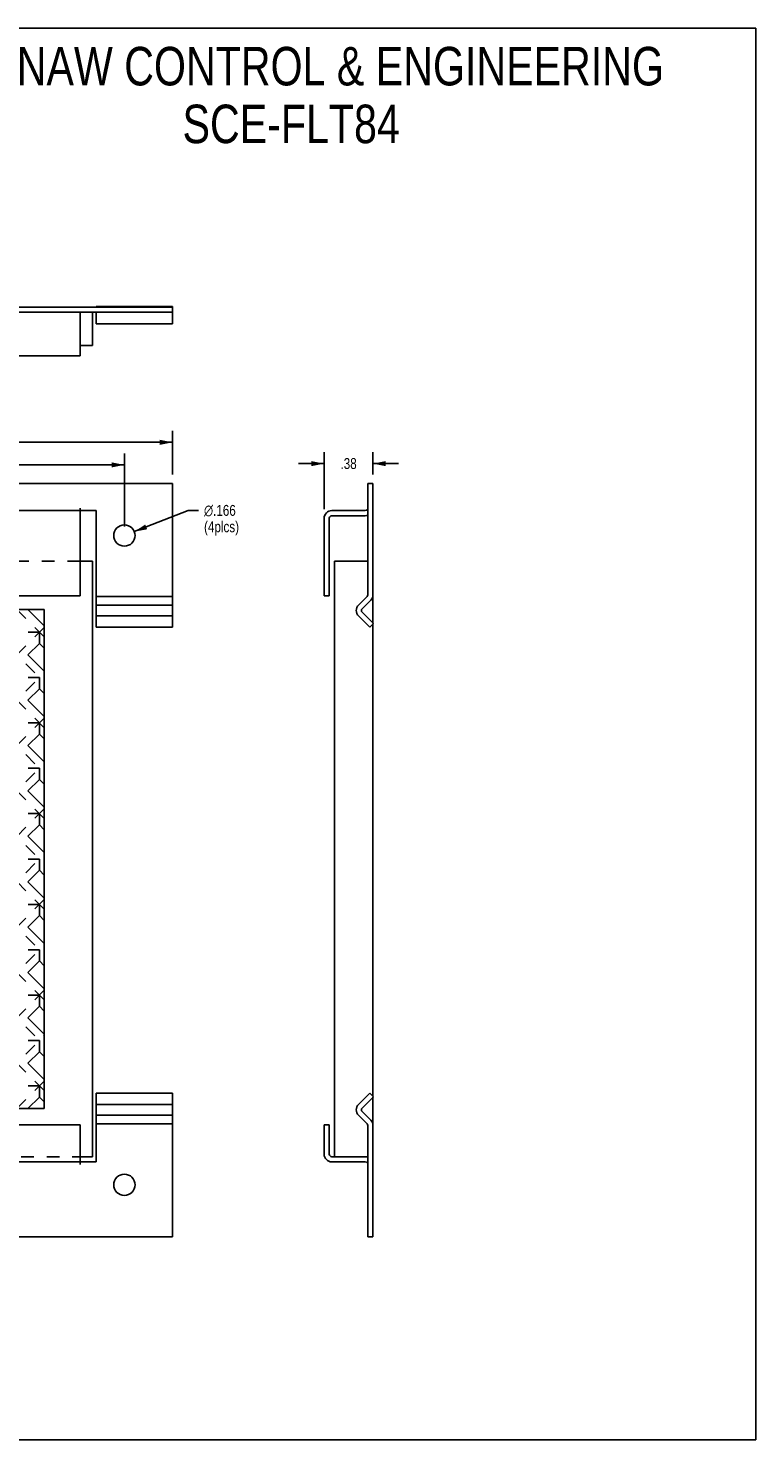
# Model space of a CAD drawing. Header units: inches. Extents: x 0 to 17, y 0 to 11.
# Tile 17 of 17: x 11.3 to 17, y 0 to 11. Entities that reach past the tile are written whole.
import ezdxf

# ---------------------------------------------------------------- set-up
doc = ezdxf.new("R2010")
doc.units = ezdxf.units.IN
doc.header["$LTSCALE"] = 0.935
doc.header["$MEASUREMENT"] = 0
doc.linetypes.add('HIDDEN', pattern=[0.2, 0.1, -0.1])
doc.layers.get('0').update_dxf_attribs({"linetype": 'CONTINUOUS'})
for name, color, linetype in [('02___PRT_ALL_AXES', 7, 'CONTINUOUS'), ('03___PRT_ALL_CURVES', 7, 'CONTINUOUS'), ('DEFAULT_2', 8, 'HIDDEN'), ('DIMENSIONS', 7, 'CONTINUOUS')]:
    doc.layers.add(name, color=color, linetype=linetype)
doc.styles.get("Standard").update_dxf_attribs({"font": 'txt', "width": 0.8})
doc.styles.add('TEXTSTYLE_1', font='gdt', dxfattribs={"width": 0.8})
doc.dimstyles.new('DIMSTYLE_1', dxfattribs={"dimtxt": 0.085, "dimasz": 0.1, "dimexe": 0.09, "dimexo": 0.07, "dimgap": 0.0425, "dimtad": 0, "dimtih": 1, "dimtoh": 1, "dimzin": 4, "dimdsep": 46, "dimtxsty": 'Standard', "dimblk": '_FILLED', "dimblk1": '_FILLED', "dimblk2": '_FILLED', "dimcen": 0.09, "dimazin": 1, "dimtfac": 1, "dimtdec": 3, "dimtofl": 0, "dimtmove": 0, "dimatfit": 3, "dimldrblk": '_FILLED', "dimfxl": 0, "dimtolj": 1, "dimtzin": 4, "dimarcsym": 0})
doc.dimstyles.new('DIMSTYLE_2', dxfattribs={"dimtxt": 0.085, "dimasz": 0.1, "dimexe": 0.09, "dimexo": 0.07, "dimgap": 0.09, "dimtad": 0, "dimtih": 1, "dimtoh": 1, "dimdec": 3, "dimzin": 4, "dimdsep": 46, "dimtxsty": 'Standard', "dimblk": '_FILLED', "dimblk1": '_FILLED', "dimblk2": '_FILLED', "dimcen": 0.09, "dimadec": 3, "dimazin": 1, "dimtfac": 1, "dimtdec": 3, "dimtofl": 0, "dimtmove": 0, "dimatfit": 1, "dimldrblk": '_FILLED', "dimfxl": 0, "dimtolj": 1, "dimtzin": 4, "dimarcsym": 0})

# ---------------------------------------------------------------- blocks, each defined once
blk = doc.blocks.new('_FILLED')
at = {"color": 0, "linetype": 'ByBlock'}
blk.add_solid([(0, 0), (-1, 0.2), (-1, -0.2)], dxfattribs=at)
blk = doc.blocks.new('*D1')
at = {"layer": 'DIMENSIONS', "color": 2, "linetype": 'Continuous'}
for p, q in [((2.952, 7.523), (2.952, 7.863)), ((12.452, 7.523), (12.452, 7.863)), ((2.952, 7.773), (7.523, 7.773)), ((12.452, 7.773), (7.88, 7.773))]:
    blk.add_line(p, q, dxfattribs=at)
at = {"layer": 'DIMENSIONS', "color": 2, "linetype": 'Continuous', "xscale": 0.1, "yscale": 0.1, "zscale": 0.1, "rotation": 180}
blk.add_blockref('_FILLED', (2.952, 7.773), dxfattribs=at)
at = {"layer": 'DIMENSIONS', "color": 2, "linetype": 'Continuous', "xscale": 0.1, "yscale": 0.1, "zscale": 0.1}
blk.add_blockref('_FILLED', (12.452, 7.773), dxfattribs=at)
at = {"layer": 'DIMENSIONS', "color": 2, "linetype": 'Continuous', "insert": (7.702, 7.815), "char_height": 0.085, "width": 0.272, "attachment_point": 2, "line_spacing_factor": 0.9}
blk.add_mtext('9.50', dxfattribs=at)
blk = doc.blocks.new('*D2')
at = {"layer": 'DIMENSIONS', "color": 2, "linetype": 'Continuous'}
for p, q in [((3.327, 7.117), (3.327, 7.687)), ((3.327, 7.597), (7.523, 7.597)), ((12.077, 7.597), (7.88, 7.597)), ((12.077, 7.117), (12.077, 7.687))]:
    blk.add_line(p, q, dxfattribs=at)
at = {"layer": 'DIMENSIONS', "color": 2, "linetype": 'Continuous', "xscale": 0.1, "yscale": 0.1, "zscale": 0.1, "rotation": 180}
blk.add_blockref('_FILLED', (3.327, 7.597), dxfattribs=at)
at = {"layer": 'DIMENSIONS', "color": 2, "linetype": 'Continuous', "xscale": 0.1, "yscale": 0.1, "zscale": 0.1}
blk.add_blockref('_FILLED', (12.077, 7.597), dxfattribs=at)
at = {"layer": 'DIMENSIONS', "color": 2, "linetype": 'Continuous', "insert": (7.702, 7.64), "char_height": 0.085, "width": 0.272, "attachment_point": 2, "line_spacing_factor": 0.9}
blk.add_mtext('8.75', dxfattribs=at)
blk = doc.blocks.new('*D5')
at = {"layer": 'DIMENSIONS', "color": 2, "linetype": 'Continuous'}
for p, q in [((12.154, 7.077), (12.573, 7.242)), ((12.573, 7.242), (12.655, 7.242))]:
    blk.add_line(p, q, dxfattribs=at)
at = {"layer": 'DIMENSIONS', "color": 2, "linetype": 'Continuous', "xscale": 0.1, "yscale": 0.1, "zscale": 0.1, "rotation": 201.5068775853}
blk.add_blockref('_FILLED', (12.154, 7.077), dxfattribs=at)
at = {"layer": 'DIMENSIONS', "color": 2, "linetype": 'Continuous', "insert": (12.698, 7.285), "char_height": 0.085, "width": 0.476, "attachment_point": 1, "line_spacing_factor": 0.9, "style": 'TEXTSTYLE_1'}
blk.add_mtext('{\\fgdt;n}\\ftxt;.166\\P(4plcs)', dxfattribs=at)
blk = doc.blocks.new('*D6')
at = {"layer": 'DIMENSIONS', "color": 2, "linetype": 'Continuous'}
for p, q in [((13.634, 7.607), (13.434, 7.607)), ((13.634, 7.251), (13.634, 7.697)), ((14.015, 7.523), (14.015, 7.697)), ((14.015, 7.607), (14.215, 7.607))]:
    blk.add_line(p, q, dxfattribs=at)
at = {"layer": 'DIMENSIONS', "color": 2, "linetype": 'Continuous', "xscale": 0.1, "yscale": 0.1, "zscale": 0.1}
blk.add_blockref('_FILLED', (13.634, 7.607), dxfattribs=at)
at = {"layer": 'DIMENSIONS', "color": 2, "linetype": 'Continuous', "xscale": 0.1, "yscale": 0.1, "zscale": 0.1, "rotation": 180}
blk.add_blockref('_FILLED', (14.015, 7.607), dxfattribs=at)
at = {"layer": 'DIMENSIONS', "color": 2, "linetype": 'Continuous', "insert": (13.825, 7.65), "char_height": 0.085, "width": 0.204, "attachment_point": 2, "line_spacing_factor": 0.9}
blk.add_mtext('.38', dxfattribs=at)

msp = doc.modelspace()

# ---------------------------------------------------------------- linework, layer by layer
at = {"color": 7, "linetype": 'Continuous'}
for p, q in [((0, 11), (17, 11)), ((17, 0), (17, 11)), ((2.9519, 8.8274), (12.4519, 8.8274)), ((11.8579, 8.8303), (12.4519, 8.8303)), ((11.8579, 8.8274), (11.8579, 8.8303)), ((12.4519, 8.7874), (12.4519, 8.8303)), ((11.8269, 8.7874), (11.8269, 8.5274)), ((11.8269, 8.5274), (11.7329, 8.5274)), ((13.9752, 7.4528), (14.0152, 7.4528)), ((14.0152, 6.3641), (14.0152, 7.4528)), ((13.6742, 6.5778), (13.6742, 7.1808)), ((13.9552, 7.2008), (13.6942, 7.2008)), ((11.8269, 6.8458), (11.7329, 6.8458)), ((11.8269, 2.2058), (11.8269, 6.8458)), ((13.7152, 2.2058), (13.7152, 6.8458)), ((13.9752, 6.8458), (13.7152, 6.8458)), ((13.6342, 6.5778), (13.6742, 6.5778)), ((13.9976, 6.543), (13.9311, 6.4765)), ((11.4519, 6.4708), (3.9519, 6.4708)), ((11.3242, 6.4708), (11.4519, 6.3431)), ((11.4519, 2.5808), (11.4519, 6.4708)), ((14.0181, 6.3612), (13.9311, 6.4482)), ((11.4027, 6.2936), (11.3324, 6.2936)), ((11.4142, 6.2936), (11.4027, 6.2936)), ((13.9898, 6.333), (14.0181, 6.3612)), ((14.0152, 2.6752), (14.0152, 6.3584)), ((11.4142, 6.2063), (11.3247, 6.1168)), ((11.4142, 6.2063), (11.4519, 6.1686)), ((11.3247, 6.1168), (11.4519, 5.9896)), ((11.4027, 5.94), (11.3324, 5.94)), ((11.4142, 5.94), (11.4027, 5.94)), ((11.4142, 5.8528), (11.3247, 5.7632)), ((11.4142, 5.8528), (11.4519, 5.8151)), ((11.3247, 5.7632), (11.4519, 5.636)), ((11.4027, 5.5865), (11.3324, 5.5865)), ((11.4142, 5.5865), (11.4027, 5.5865)), ((11.4142, 5.4992), (11.3247, 5.4097)), ((11.3247, 5.4097), (11.4519, 5.2825)), ((11.4142, 5.4992), (11.4519, 5.4615)), ((11.4027, 5.2329), (11.3324, 5.2329)), ((11.4142, 5.2329), (11.4027, 5.2329)), ((11.4142, 5.1456), (11.3247, 5.0561)), ((11.4142, 5.1456), (11.4519, 5.108)), ((11.3247, 5.0561), (11.4519, 4.9289)), ((11.4027, 4.8794), (11.3324, 4.8793)), ((11.4142, 4.8793), (11.4027, 4.8794)), ((11.4142, 4.7921), (11.3247, 4.7026)), ((11.4142, 4.7921), (11.4519, 4.7544)), ((11.3247, 4.7026), (11.4519, 4.5754)), ((11.4027, 4.5258), (11.3324, 4.5258)), ((11.4142, 4.5258), (11.4027, 4.5258)), ((11.4142, 4.4385), (11.3247, 4.349)), ((11.4142, 4.4385), (11.4519, 4.4009)), ((11.3247, 4.349), (11.4519, 4.2218)), ((11.4142, 4.085), (11.3247, 3.9955)), ((11.4027, 4.1723), (11.3324, 4.1722)), ((11.4142, 4.1722), (11.4027, 4.1723)), ((11.4142, 4.085), (11.4519, 4.0473)), ((11.3247, 3.9955), (11.4519, 3.8682)), ((11.4027, 3.8187), (11.3324, 3.8187)), ((11.4142, 3.8187), (11.4027, 3.8187)), ((11.4142, 3.7314), (11.3247, 3.6419)), ((11.3247, 3.6419), (11.4519, 3.5147)), ((11.4142, 3.7314), (11.4519, 3.6937)), ((11.4027, 3.4652), (11.3324, 3.4651)), ((11.4142, 3.4651), (11.4027, 3.4652)), ((11.4142, 3.3779), (11.3247, 3.2884)), ((11.4142, 3.3779), (11.4519, 3.3402)), ((11.3247, 3.2884), (11.4519, 3.1611)), ((11.4027, 3.1116), (11.3324, 3.1116)), ((11.4142, 3.1116), (11.4027, 3.1116)), ((11.4142, 3.0243), (11.3247, 2.9348)), ((11.4142, 3.0243), (11.4519, 2.9866)), ((11.3247, 2.9348), (11.4519, 2.8076)), ((11.4027, 2.7581), (11.3324, 2.758)), ((11.4142, 2.758), (11.4027, 2.7581)), ((11.4142, 2.6708), (11.3242, 2.5808)), ((11.4142, 2.6708), (11.4519, 2.6331)), ((13.9311, 2.5854), (14.0181, 2.6723)), ((13.9898, 2.7006), (14.0181, 2.6723)), ((14.0152, 1.5808), (14.0152, 2.6695)), ((3.9519, 2.5808), (11.4519, 2.5808)), ((13.9311, 2.5571), (13.9976, 2.4906)), ((13.6342, 2.4538), (13.6742, 2.4538)), ((13.6742, 2.2258), (13.6742, 2.4538)), ((11.7329, 2.2058), (11.8269, 2.2058)), ((13.6942, 2.2058), (13.9752, 2.2058)), ((13.9752, 1.5808), (14.0152, 1.5808)), ((0, 0), (17, 0))]:
    msp.add_line(p, q, dxfattribs=at)
at = {"color": 3, "linetype": 'Continuous'}
for p, q in [((2.9519, 8.7874), (12.4519, 8.7874)), ((11.7329, 8.4464), (11.7329, 8.7844)), ((11.8579, 8.6974), (11.8579, 8.7874)), ((12.4519, 8.6974), (11.8579, 8.6974)), ((12.4519, 8.6974), (12.4519, 8.7874)), ((11.7329, 8.4464), (3.6709, 8.4464)), ((2.9519, 7.4528), (12.4519, 7.4528)), ((12.4519, 6.333), (12.4519, 7.4528)), ((13.9752, 7.4528), (13.9752, 6.5854)), ((11.7329, 6.5778), (11.7329, 7.2608)), ((11.8579, 7.2408), (3.5459, 7.2408)), ((11.8579, 6.333), (11.8579, 7.2408)), ((13.6342, 6.5778), (13.6342, 7.1808)), ((13.9552, 7.2408), (13.6942, 7.2408)), ((3.6709, 6.5778), (11.7329, 6.5778)), ((11.8579, 6.5713), (12.4519, 6.5713)), ((12.4519, 6.5048), (11.8579, 6.5048)), ((13.9028, 6.5048), (13.9693, 6.5713)), ((12.4519, 6.4199), (11.8579, 6.4199)), ((13.9898, 6.333), (13.9028, 6.4199)), ((11.8579, 6.333), (12.4519, 6.333)), ((12.4519, 2.7006), (11.8579, 2.7006)), ((11.8579, 2.1658), (11.8579, 2.7006)), ((12.4519, 1.5808), (12.4519, 2.7006)), ((13.9028, 2.6137), (13.9898, 2.7006)), ((11.8579, 2.6137), (12.4519, 2.6137)), ((11.7329, 2.4538), (3.6709, 2.4538)), ((11.7329, 2.1458), (11.7329, 2.4538)), ((11.8579, 2.5288), (12.4519, 2.5288)), ((12.4519, 2.4623), (11.8579, 2.4623)), ((13.6342, 2.2258), (13.6342, 2.4538)), ((13.9693, 2.4623), (13.9028, 2.5288)), ((13.9752, 1.5808), (13.9752, 2.4481)), ((3.5459, 2.1658), (11.8579, 2.1658)), ((13.6942, 2.1658), (13.9552, 2.1658)), ((12.4519, 1.5808), (2.9519, 1.5808))]:
    msp.add_line(p, q, dxfattribs=at)
at = {"color": 7, "linetype": 'Continuous'}
for points in [[(11.3324, 6.2936), (11.3292, 6.2935), (11.327, 6.2935)], [(11.4142, 6.2117), (11.4142, 6.282), (11.4142, 6.2936)], [(11.4142, 6.2063), (11.4142, 6.2085), (11.4142, 6.2117)], [(11.3324, 5.94), (11.3292, 5.94), (11.327, 5.94)], [(11.4142, 5.8582), (11.4142, 5.9284), (11.4142, 5.94)], [(11.4142, 5.8528), (11.4142, 5.8549), (11.4142, 5.8582)], [(11.3324, 5.5865), (11.3292, 5.5864), (11.327, 5.5864)], [(11.4142, 5.5046), (11.4142, 5.5749), (11.4142, 5.5865)], [(11.4142, 5.4992), (11.4142, 5.5014), (11.4142, 5.5046)], [(11.3324, 5.2329), (11.3292, 5.2329), (11.327, 5.2329)], [(11.4142, 5.1511), (11.4142, 5.2213), (11.4142, 5.2329)], [(11.4142, 5.1457), (11.4142, 5.1478), (11.4142, 5.1511)], [(11.3324, 4.8793), (11.3292, 4.8793), (11.327, 4.8793)], [(11.4142, 4.7975), (11.4142, 4.8678), (11.4142, 4.8793)], [(11.4142, 4.7921), (11.4142, 4.7943), (11.4142, 4.7975)], [(11.3324, 4.5258), (11.3292, 4.5258), (11.327, 4.5258)], [(11.4142, 4.444), (11.4142, 4.5142), (11.4142, 4.5258)], [(11.4142, 4.4385), (11.4142, 4.4407), (11.4142, 4.444)], [(11.3324, 4.1722), (11.3292, 4.1722), (11.327, 4.1722)], [(11.4142, 4.0904), (11.4142, 4.1607), (11.4142, 4.1722)], [(11.4142, 4.085), (11.4142, 4.0872), (11.4142, 4.0904)], [(11.3324, 3.8187), (11.3292, 3.8187), (11.327, 3.8187)], [(11.4142, 3.7369), (11.4142, 3.8071), (11.4142, 3.8187)], [(11.4142, 3.7314), (11.4142, 3.7336), (11.4142, 3.7369)], [(11.3324, 3.4651), (11.3292, 3.4651), (11.327, 3.4651)], [(11.4142, 3.3833), (11.4142, 3.4536), (11.4142, 3.4651)], [(11.4142, 3.3779), (11.4142, 3.3801), (11.4142, 3.3833)], [(11.3324, 3.1116), (11.3292, 3.1116), (11.327, 3.1116)], [(11.4142, 3.0298), (11.4142, 3.1), (11.4142, 3.1116)], [(11.4142, 3.0243), (11.4142, 3.0265), (11.4142, 3.0298)], [(11.3324, 2.758), (11.3292, 2.758), (11.327, 2.758)], [(11.4142, 2.6762), (11.4142, 2.7465), (11.4142, 2.758)], [(11.4142, 2.6708), (11.4142, 2.673), (11.4142, 2.6762)]]:
    msp.add_lwpolyline(points, dxfattribs=at)
at = {"color": 3, "linetype": 'Continuous'}
for centre, radius, start, end in [((13.6942, 7.1808), 0.06, 90, 180), ((13.9552, 7.2608), 0.02, 270, 328.42986), ((13.9453, 6.4624), 0.06, 135, 225), ((13.9552, 6.5854), 0.02, 315, 360), ((13.9453, 2.5712), 0.06, 135, 225), ((13.9552, 2.4481), 0.02, 0, 45), ((13.6942, 2.2258), 0.06, 180, 270), ((13.9552, 2.1458), 0.02, 31.57014, 90)]:
    msp.add_arc(centre, radius, start, end, dxfattribs=at)
at = {"color": 7, "linetype": 'Continuous'}
for centre, radius, start, end in [((13.6942, 7.1808), 0.02, 90, 180), ((13.9552, 7.2608), 0.06, 270, 289.49841), ((13.9552, 6.5854), 0.06, 315, 360), ((13.9453, 6.4624), 0.02, 135, 225), ((13.9453, 2.5712), 0.02, 135, 225), ((13.9552, 2.4481), 0.06, 0, 45), ((13.6942, 2.2258), 0.02, 180, 270), ((13.9552, 2.1458), 0.06, 70.50159, 90)]:
    msp.add_arc(centre, radius, start, end, dxfattribs=at)
at = {"layer": '02___PRT_ALL_AXES', "color": 3, "linetype": 'Continuous'}
for centre in [(12.0769, 7.0468), (12.0769, 1.9868)]:
    msp.add_circle(centre, 0.083, dxfattribs=at)
at = {"layer": '03___PRT_ALL_CURVES', "color": 8, "linetype": 'HIDDEN'}
for p, q in [((7.7014, 6.4708), (11.4519, 2.7203)), ((8.055, 6.4708), (11.4519, 3.0739)), ((8.4085, 6.4708), (11.4519, 3.4274)), ((8.7621, 6.4708), (11.4519, 3.781)), ((9.1156, 6.4708), (11.4519, 4.1345)), ((9.4692, 6.4708), (11.4519, 4.4881)), ((9.8228, 6.4708), (11.4519, 4.8417)), ((10.1763, 6.4708), (11.4519, 5.1952)), ((10.5299, 6.4708), (11.4519, 5.5488)), ((10.8834, 6.4708), (11.4519, 5.9023)), ((11.237, 6.4708), (11.4519, 6.2559)), ((7.7014, 2.5808), (11.4519, 6.3312)), ((8.055, 2.5808), (11.4519, 5.9777)), ((8.4085, 2.5808), (11.4519, 5.6241)), ((8.7621, 2.5808), (11.4519, 5.2706)), ((9.1156, 2.5808), (11.4519, 4.917)), ((9.4692, 2.5808), (11.4519, 4.5635)), ((9.8228, 2.5808), (11.4519, 4.2099)), ((10.1763, 2.5808), (11.4519, 3.8564)), ((10.5299, 2.5808), (11.4519, 3.5028)), ((10.8834, 2.5808), (11.4519, 3.1493)), ((11.237, 2.5808), (11.4519, 2.7957))]:
    msp.add_line(p, q, dxfattribs=at)
at = {"layer": 'DEFAULT_2', "color": 8, "linetype": 'HIDDEN'}
for p, q in [((11.7329, 6.8458), (3.6709, 6.8458)), ((3.6709, 2.2058), (11.7329, 2.2058))]:
    msp.add_line(p, q, dxfattribs=at)

# ---------------------------------------------------------------- texts
at = {"layer": 'DIMENSIONS', "color": 2, "linetype": 'Continuous', "insert": (13.3773, 10.8545), "char_height": 0.3, "width": 6.96, "attachment_point": 2, "line_spacing_factor": 0.9}
msp.add_mtext('SAGINAW CONTROL & ENGINEERING\\PSCE-FLT84', dxfattribs=at)

# ---------------------------------------------------------------- dimensions: what is measured, and where the dimension line sits
at = {"layer": 'DIMENSIONS', "color": 2, "linetype": 'Continuous'}
dim = msp.add_linear_dim(base=(12.4519, 7.7727), p1=(2.9519, 7.4528), p2=(12.4519, 7.4528), dimstyle='DIMSTYLE_1', dxfattribs=at)
dim.commit()
dim.dimension.update_dxf_attribs({"geometry": '*D1', "text_midpoint": (7.7019, 7.7727), "dimtype": 160})
for base, p1, p2, picture, middle in [((13.6342, 7.6074), (14.0152, 7.7674), (13.6342, 7.1808), '*D6', (13.8332, 7.6074)), ((3.3269, 7.5974), (12.0769, 7.0468), (3.3269, 7.0468), '*D2', (7.7019, 7.5974))]:
    dim = msp.add_linear_dim(base=base, p1=p1, p2=p2, angle=180, dimstyle='DIMSTYLE_1', dxfattribs=at)
    dim.commit()
    dim.dimension.update_dxf_attribs({"geometry": picture, "text_midpoint": middle, "dimtype": 160})
dim = msp.add_diameter_dim_2p(p1=(12.1541, 7.0772), p2=(11.9997, 7.0164), text='%%c<>\\P(4plcs)', dimstyle='DIMSTYLE_2', override={"dimpost": '<>'}, dxfattribs=at)
dim.commit()
dim.dimension.update_dxf_attribs({"geometry": '*D5', "text_midpoint": (12.9355, 7.1784), "dimtype": 163})

doc.saveas('drawing.dxf')
